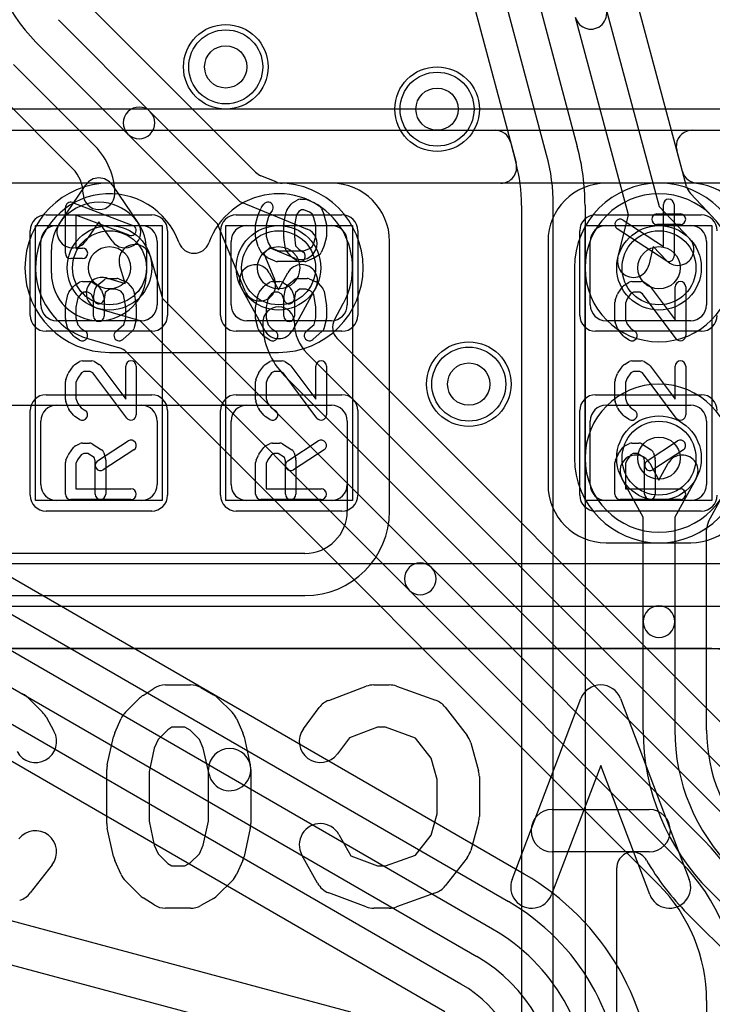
# Model space of a CAD drawing. Extents: x 0 to 20.5, y -6 to 27.
# Tile 12 of 14: x 14.7 to 18, y 17.3 to 21.9. Entities that reach past the tile are written whole.
import ezdxf

# ---------------------------------------------------------------- set-up
doc = ezdxf.new("R2010")
doc.units = 0
for name, color, linetype in [('Hole', 1, 'CONTINUOUS'), ('L1', 3, 'CONTINUOUS'), ('L2', 3, 'CONTINUOUS'), ('L3', 3, 'CONTINUOUS'), ('L4', 3, 'CONTINUOUS'), ('MetalMask-A', 176, 'CONTINUOUS'), ('PartsArea-A', 111, 'CONTINUOUS'), ('PartsArea-B', 111, 'CONTINUOUS'), ('PartsSilk-A', 221, 'CONTINUOUS'), ('PartsSilk-B', 221, 'CONTINUOUS'), ('Resist-A', 2, 'CONTINUOUS'), ('Resist-B', 2, 'CONTINUOUS'), ('Silk-A', 140, 'CONTINUOUS'), ('Silk-B', 140, 'CONTINUOUS')]:
    doc.layers.add(name, color=color, linetype=linetype)

msp = doc.modelspace()

# ---------------------------------------------------------------- linework, layer by layer
at = {"layer": 'Hole'}
for centre in [(15.7, 21.7), (16.7, 21.5), (15.15, 20.75), (15.95, 20.75), (17.75, 20.75), (16.85, 20.2), (17.75, 19.85)]:
    msp.add_circle(centre, 0.1, dxfattribs=at)
at = {"layer": 'L1'}
for p, q in [((15.84158, 21.20168), (15.01416, 22.0291)), ((14.90806, 21.923), (15.34305, 21.48801)), ((15.23699, 21.38195), (14.802, 21.81694)), ((14.69593, 21.71087), (15.08181, 21.32497)), ((14.97575, 21.2189), (14.58986, 21.6048)), ((15.34305, 21.48801), (15.7674, 21.06366)), ((15.66134, 20.9576), (15.23699, 21.38195)), ((15.93846, 21.15565), (15.86613, 21.18533)), ((14.91439, 20.96178), (15.03813, 21.14239)), ((15.16187, 21.14239), (15.28561, 20.96178)), ((16.2, 21.15004), (15.96692, 21.15004)), ((17.9, 21.15004), (17.5, 21.15004)), ((15.7674, 21.06366), (16.08542, 20.93315)), ((14.9, 20.95), (15.3, 20.95)), ((15.1, 20.9673), (15.03813, 20.877)), ((15.16187, 20.877), (15.1, 20.9673)), ((15.79185, 20.63958), (15.66134, 20.9576)), ((15.8, 20.95), (16.2, 20.95)), ((17.5, 20.95), (17.9, 20.95)), ((14.825, 20.575), (14.825, 20.875)), ((15.375, 20.875), (15.375, 20.575)), ((15.725, 20.575), (15.725, 20.875)), ((16.275, 20.875), (16.275, 20.575)), ((16.47504, 19.6), (16.47504, 20.875)), ((17.22496, 20.875), (17.22496, 19.725)), ((17.425, 20.575), (17.425, 20.875)), ((17.975, 20.875), (17.975, 20.575)), ((14.875, 20.725), (14.875, 20.83461)), ((15.325, 20.83461), (15.325, 20.725)), ((15.90743, 20.84407), (15.88093, 20.81757)), ((15.88093, 20.81757), (15.93061, 20.69652)), ((16.02848, 20.79439), (15.90743, 20.84407)), ((15.3, 20.5), (14.9, 20.5)), ((16.2, 20.5), (15.8, 20.5)), ((17.9, 20.5), (17.5, 20.5)), ((12.075, 20.1), (16.20003, 20.1)), ((14.9, 20.1), (15.3, 20.1)), ((15.8, 20.1), (16.2, 20.1)), ((17.5, 20.1), (17.9, 20.1)), ((14.825, 19.725), (14.825, 20.025)), ((15.375, 20.025), (15.375, 19.725)), ((15.725, 19.725), (15.725, 20.025)), ((16.275, 20.02503), (16.275, 19.6)), ((16.275, 20.025), (16.275, 19.725)), ((17.425, 19.725), (17.425, 20.025)), ((17.975, 20.025), (17.975, 19.725)), ((15.3, 19.65), (14.9, 19.65)), ((16.2, 19.65), (15.8, 19.65)), ((17.9, 19.65), (17.5, 19.65)), ((17.5, 19.44996), (17.9, 19.44996)), ((16.075, 19.4), (10.825, 19.4)), ((10.825, 19.19996), (16.075, 19.19996)), ((18, 18.95004), (5.97497, 18.95004))]:
    msp.add_line(p, q, dxfattribs=at)
for centre in [(15.7, 21.7), (16.7, 21.5), (15.15, 20.75), (15.95, 20.75), (17.75, 20.75), (16.85, 20.2), (17.75, 19.85)]:
    msp.add_circle(centre, 0.2, dxfattribs=at)
for centre, radius, start, end in [((15.35, 22.36495), 0.775, 180, -134.99948), ((15.29002, 21.43498), 0.075, 45, -135), ((15.29002, 21.43498), 0.075, -135, 45), ((14.85685, 21.1), 0.31815, 0, 45.00127), ((14.85685, 21.1), 0.16815, 0, 45), ((15.89459, 21.25469), 0.07497, -135, -112.30947), ((15.1, 21.1), 0.075, 34.41685, 145.58315), ((15.96692, 21.22501), 0.07497, -112.30947, -90), ((16.2, 20.875), 0.27504, 0, 90), ((17.5, 20.875), 0.27504, 90, 180), ((17.9, 20.875), 0.27504, 0, 90), ((15.1, 21.1), 0.075, 180, 0), ((15.1, 20.83461), 0.225, 0, 180), ((14.9, 20.875), 0.075, 90, 180), ((14.97626, 20.91939), 0.075, 145.58315, -34.41593), ((15.22374, 20.91939), 0.075, -145.58315, 34.41593), ((15.3, 20.875), 0.075, 0, 90), ((15.8, 20.875), 0.075, 90, 180), ((16.2, 20.875), 0.075, 0, 90), ((17.5, 20.875), 0.075, 90, 180), ((17.9, 20.875), 0.075, 0, 90), ((16.05695, 20.86377), 0.075, -112.31074, 67.68796), ((15.1, 20.725), 0.225, 180, 0), ((15.86123, 20.66805), 0.075, -157.68926, 22.31204), ((14.9, 20.575), 0.075, 180, -90), ((15.3, 20.575), 0.075, -90, 0), ((15.8, 20.575), 0.075, 180, -90), ((16.2, 20.575), 0.075, -90, 0), ((17.5, 20.575), 0.075, 180, -90), ((17.9, 20.575), 0.075, -90, 0), ((14.9, 20.025), 0.075, 90, 180), ((15.3, 20.025), 0.075, 0, 90), ((15.8, 20.025), 0.075, 90, 180), ((16.2, 20.025), 0.075, 0, 90), ((16.20003, 20.02503), 0.07497, 0, 90), ((17.5, 20.025), 0.075, 90, 180), ((17.9, 20.025), 0.075, 0, 90), ((14.9, 19.725), 0.075, 180, -90), ((15.3, 19.725), 0.075, -90, 0), ((15.8, 19.725), 0.075, 180, -90), ((16.2, 19.725), 0.075, -90, 0), ((17.5, 19.725), 0.27504, 180, -90), ((17.5, 19.725), 0.075, 180, -90), ((17.9, 19.725), 0.27504, -90, 0), ((17.9, 19.725), 0.075, -90, 0), ((16.075, 19.6), 0.40004, -90, 0), ((16.075, 19.6), 0.2, -90, 0), ((18, 18.75004), 0.2, 0, 90)]:
    msp.add_arc(centre, radius, start, end, dxfattribs=at)
at = {"layer": 'L2'}
for p, q in [((16.95507, 22.84731), (17.36336, 21.32355)), ((17.21847, 21.28473), (16.81018, 22.80849)), ((16.71891, 22.56939), (17.07354, 21.24589)), ((17.8609, 21.20561), (17.50586, 22.53063)), ((17.50001, 21.97274), (17.75018, 21.03911)), ((17.6053, 21.00028), (17.35513, 21.93392)), ((7.50004, 21.4), (16.9747, 21.4)), ((17.90655, 21.4), (19.325, 21.4)), ((17.04715, 21.34441), (17.07333, 21.24669)), ((17.88019, 21.13363), (17.83411, 21.30559)), ((17.00152, 21.15004), (7.50001, 21.15004)), ((15.95, 21.15004), (15.15, 21.15004)), ((19.32503, 21.15004), (17.93332, 21.15004)), ((18.00231, 20.99263), (17.89844, 21.10119)), ((17.09995, 21.04532), (17.09995, 15.74136)), ((17.24999, 15.74136), (17.24999, 21.04532)), ((17.39999, 21.04532), (17.39999, 15.74136)), ((17.55573, 20.7975), (17.6053, 21.00028)), ((17.75018, 21.03911), (17.8945, 20.88827)), ((17.72308, 20.85045), (17.70143, 20.76188)), ((17.78612, 20.78457), (17.72308, 20.85045)), ((15.15, 20.34996), (15.95, 20.34996)), ((17.70616, 19.82595), (17.75, 19.746)), ((17.75, 19.746), (17.79384, 19.82595)), ((17.675, 19.5708), (17.57464, 19.75383)), ((17.92536, 19.75383), (17.825, 19.5708)), ((17.98461, 19.54981), (18.05574, 19.67951)), ((17.675, 19.07711), (17.675, 19.5708)), ((17.825, 19.5708), (17.825, 19.07711)), ((17.97504, 18.56421), (17.97504, 19.51315)), ((17.675, 18.56421), (17.675, 19.07711)), ((17.825, 19.07711), (17.825, 18.56421)), ((17.55003, 15.74136), (17.55003, 17.91264)), ((18.22907, 17.56485), (17.98985, 17.80408)), ((17.88376, 17.69798), (18.12298, 17.45876))]:
    msp.add_line(p, q, dxfattribs=at)
for centre in [(15.7, 21.7), (16.7, 21.5), (17.75, 20.75), (16.85, 20.2), (17.75, 19.85)]:
    msp.add_circle(centre, 0.2, dxfattribs=at)
for centre, radius, start, end in [((17.42757, 21.95333), 0.075, -165.00018, 14.99993), ((16.9747, 21.32499), 0.07501, 15.00522, 90), ((17.90655, 21.325), 0.075, 108.43012, -165.00018), ((17.90655, 21.32503), 0.07497, 90, 108.43737), ((16.32499, 21.04532), 1.075, 0, 14.99998), ((16.32499, 21.04532), 0.925, 0, 15.00017), ((17.00152, 21.22501), 0.07497, -90, 14.87776), ((17.0011, 21.22648), 0.075, 14.99982, 15.63165), ((16.32499, 21.04531), 0.77496, 14.87565, 15.00047), ((16.32499, 21.04531), 0.77496, 0.00074, 15.00047), ((17.93332, 21.22501), 0.07497, -165.0036, -90), ((15.15, 20.75), 0.40004, 90, -90), ((15.95, 20.75), 0.40004, -90, 90), ((17.95261, 21.15302), 0.07497, -165.01099, -136.26463), ((17.84031, 20.83642), 0.075, -136.26415, 43.73629), ((17.62858, 20.77969), 0.075, 166.26208, -13.73632), ((17.6404, 19.78989), 0.075, 28.7385, -151.26276), ((17.8596, 19.78989), 0.075, -28.7385, 151.26276), ((18.05001, 19.51315), 0.07497, 150.72717, 180), ((17.75, 19.07711), 0.075, 0, 180), ((17.75, 19.07711), 0.075, 180, 0), ((18.75, 18.56421), 1.075, 180, -135.00075), ((18.75, 18.56421), 0.925, 180, -135.00044), ((18.75001, 18.56421), 0.77497, 180, -135.00052), ((17.62504, 17.91263), 0.07501, 56.30781, 165.96561), ((17.62506, 17.91266), 0.07497, 29.13626, 56.30781), ((17.625, 17.91264), 0.07497, 165.96561, 180), ((18.74999, 18.56422), 1.22504, -149.86284, -134.99967)]:
    msp.add_arc(centre, radius, start, end, dxfattribs=at)
at = {"layer": 'L3'}
for p, q in [((0.67497, 21.4), (19.32503, 21.4)), ((19.32503, 21.15004), (0.67497, 21.15004)), ((15.95, 21.15004), (15.15, 21.15004)), ((17.34996, 20.75), (17.34996, 19.85)), ((15.15, 20.34996), (15.95, 20.34996))]:
    msp.add_line(p, q, dxfattribs=at)
for centre in [(15.7, 21.7), (16.7, 21.5), (16.85, 20.2)]:
    msp.add_circle(centre, 0.2, dxfattribs=at)
for centre, start, end in [((15.15, 20.75), 90, -90), ((15.95, 20.75), -90, 90), ((17.75, 20.75), 0, 180), ((17.75, 19.85), 180, 0)]:
    msp.add_arc(centre, 0.40004, start, end, dxfattribs=at)
at = {"layer": 'L4'}
for p, q in [((15.22354, 20.67646), (15.198, 20.764)), ((15.342, 20.806), (15.40046, 20.6056)), ((15.90616, 20.72595), (15.95, 20.646)), ((15.95, 20.646), (15.99384, 20.72595)), ((15.136, 20.702), (15.22354, 20.67646)), ((15.88424, 20.45395), (15.77464, 20.65383)), ((16.12536, 20.65383), (16.01576, 20.45395)), ((15.40046, 20.6056), (16.6735, 19.33256)), ((16.21452, 20.50436), (16.25641, 20.58075)), ((15.2944, 20.49954), (15.094, 20.558)), ((16.56744, 19.2265), (15.2944, 20.49954)), ((15.05198, 20.41396), (15.19702, 20.37165)), ((18.27837, 18.36415), (16.22725, 20.41527)), ((15.22961, 20.35213), (17.74797, 17.83378)), ((16.08488, 20.34545), (18.17227, 18.25805)), ((18.06621, 18.15199), (15.97882, 20.23938)), ((17.11247, 17.88355), (14.07075, 19.63972)), ((13.99574, 19.50977), (17.0375, 17.75361)), ((16.9625, 17.6237), (13.92074, 19.37987)), ((16.6735, 19.33256), (17.96014, 18.04593)), ((13.84573, 19.24998), (16.8875, 17.4938)), ((17.85407, 17.93987), (16.56744, 19.2265)), ((16.8125, 17.3639), (13.77073, 19.12007)), ((13.69573, 18.99012), (16.7366, 17.23446)), ((16.29236, 17.2313), (13.42473, 17.99967)), ((13.37296, 17.80645), (16.24059, 17.03807)), ((17.97495, 17.2858), (17.97495, 14.60566))]:
    msp.add_line(p, q, dxfattribs=at)
for centre in [(15.7, 21.7), (16.7, 21.5), (15.15, 20.75), (15.95, 20.75), (17.75, 20.75), (16.85, 20.2), (17.75, 19.85)]:
    msp.add_circle(centre, 0.2, dxfattribs=at)
for centre, radius, start, end in [((15.15, 20.75), 0.35004, 19.76635, -106.26151), ((15.95001, 20.75002), 0.35005, -28.49864, 160.23728), ((17.75, 20.75), 0.35004, 90, -90), ((17.75, 20.75), 0.35004, -90, 90), ((15.27, 20.785), 0.075, 16.2602, -163.73698), ((15.55, 20.89374), 0.075, -160.2362, -19.7638), ((15.8404, 20.68989), 0.075, 28.7385, -151.26276), ((16.0596, 20.68989), 0.075, -28.7385, 151.26276), ((15.115, 20.63), 0.075, 73.7398, -106.26302), ((16.32269, 20.54565), 0.075, 151.10419, 152.09558), ((16.0596, 20.68989), 0.22504, -28.67995, -28.39284), ((16.32355, 20.54722), 0.075, 151.50417, 151.61025), ((15.95, 20.49001), 0.075, 0, 180), ((16.22944, 20.49001), 0.35444, 180, -134.99886), ((16.22944, 20.49001), 0.20444, 180, -135), ((16.28028, 20.4683), 0.075, 151.2615, -135), ((15.95, 20.49001), 0.075, -151.2615, -28.7385), ((15.17602, 20.29965), 0.075, 45.0054, 73.7398), ((15.17658, 20.2991), 0.075, 45, 45.60502), ((17.75, 19.85), 0.35004, 90, -90), ((17.75, 19.85), 0.35004, -90, 90), ((16.62047, 19.27953), 0.075, 45, -135), ((16.62047, 19.27953), 0.075, -135, 45), ((17.19999, 17.2858), 1.075, 0, 44.99925), ((17.19999, 17.2858), 0.925, 0, 44.99956), ((16.5, 16.82261), 1.22504, 0.0014, 60.00259), ((17.19998, 17.2858), 0.77497, 0, 44.99948), ((16.5, 16.82263), 1.075, 0.00053, 60.00013), ((16.5, 16.82263), 0.925, 0.00062, 59.99989), ((16.5, 16.82263), 0.775, 0, 60.00001), ((16.5, 16.82263), 0.625, 0, 60.00019)]:
    msp.add_arc(centre, radius, start, end, dxfattribs=at)
at = {"layer": 'MetalMask-A'}
for p, q in [((14.9, 20.95), (15.3, 20.95)), ((15.8, 20.95), (16.2, 20.95)), ((17.5, 20.95), (17.9, 20.95)), ((14.825, 20.575), (14.825, 20.875)), ((15.375, 20.875), (15.375, 20.575)), ((15.725, 20.575), (15.725, 20.875)), ((16.275, 20.875), (16.275, 20.575)), ((17.425, 20.575), (17.425, 20.875)), ((17.975, 20.875), (17.975, 20.575)), ((15.3, 20.5), (14.9, 20.5)), ((16.2, 20.5), (15.8, 20.5)), ((17.9, 20.5), (17.5, 20.5)), ((14.9, 20.1), (15.3, 20.1)), ((15.8, 20.1), (16.2, 20.1)), ((17.5, 20.1), (17.9, 20.1)), ((14.825, 19.725), (14.825, 20.025)), ((15.375, 20.025), (15.375, 19.725)), ((15.725, 19.725), (15.725, 20.025)), ((16.275, 20.025), (16.275, 19.725)), ((17.425, 19.725), (17.425, 20.025)), ((17.975, 20.025), (17.975, 19.725)), ((15.3, 19.65), (14.9, 19.65)), ((16.2, 19.65), (15.8, 19.65)), ((17.9, 19.65), (17.5, 19.65))]:
    msp.add_line(p, q, dxfattribs=at)
for centre, start, end in [((14.9, 20.875), 90, 180), ((15.3, 20.875), 0, 90), ((15.8, 20.875), 90, 180), ((16.2, 20.875), 0, 90), ((17.5, 20.875), 90, 180), ((17.9, 20.875), 0, 90), ((14.9, 20.575), 180, -90), ((15.3, 20.575), -90, 0), ((15.8, 20.575), 180, -90), ((16.2, 20.575), -90, 0), ((17.5, 20.575), 180, -90), ((17.9, 20.575), -90, 0), ((14.9, 20.025), 90, 180), ((15.3, 20.025), 0, 90), ((15.8, 20.025), 90, 180), ((16.2, 20.025), 0, 90), ((17.5, 20.025), 90, 180), ((17.9, 20.025), 0, 90), ((14.9, 19.725), 180, -90), ((15.3, 19.725), -90, 0), ((15.8, 19.725), 180, -90), ((16.2, 19.725), -90, 0), ((17.5, 19.725), 180, -90), ((17.9, 19.725), -90, 0)]:
    msp.add_arc(centre, 0.075, start, end, dxfattribs=at)
at = {"layer": 'PartsArea-A'}
for p, q in [((20, 21.5), (0, 21.5)), ((14.8, 19.65), (14.8, 20.95)), ((14.8, 20.95), (15.4, 20.95)), ((15.4, 20.95), (15.4, 19.65)), ((15.7, 19.65), (15.7, 20.95)), ((15.7, 20.95), (16.3, 20.95)), ((16.3, 20.95), (16.3, 19.65)), ((17.4, 19.65), (17.4, 20.95)), ((17.4, 20.95), (18, 20.95)), ((18, 20.95), (18, 19.65)), ((15.4, 19.65), (14.8, 19.65)), ((16.3, 19.65), (15.7, 19.65)), ((18, 19.65), (17.4, 19.65)), ((1.25, 18.95), (18.75, 18.95))]:
    msp.add_line(p, q, dxfattribs=at)
at = {"layer": 'PartsArea-B'}
msp.add_line((20, 21.5), (0, 21.5), dxfattribs=at)
at = {"layer": 'PartsSilk-A'}
for p, q in [((14.97526, 21.05863), (15.26044, 20.95029)), ((15.86908, 21.03699), (15.88019, 21.05088)), ((15.99073, 21.02514), (16.00925, 21.05014)), ((16.0161, 21.05646), (16.03832, 21.07034)), ((16.05156, 21.07414), (16.07378, 21.07414)), ((16.08339, 21.07222), (16.11673, 21.05834)), ((16.12037, 21.05646), (16.14259, 21.04257)), ((17.77101, 20.85089), (17.77101, 21.04914)), ((17.82101, 21.04914), (17.82101, 20.8047)), ((14.94138, 20.81859), (14.94138, 21.03526)), ((15.24268, 20.90355), (14.99138, 20.99902)), ((14.99138, 20.99902), (14.99138, 20.84359)), ((15.84234, 20.96157), (15.85345, 21.00046)), ((15.85428, 21.00287), (15.86539, 21.03065)), ((15.91044, 21.00865), (15.90118, 20.98549)), ((15.91923, 21.01964), (15.91044, 21.00865)), ((15.9752, 20.9596), (15.98631, 21.01516)), ((16.03424, 20.99987), (16.02471, 20.95222)), ((16.04661, 21.01657), (16.03424, 20.99987)), ((16.05873, 21.02414), (16.04661, 21.01657)), ((16.06878, 21.02414), (16.05873, 21.02414)), ((16.09561, 21.01297), (16.06878, 21.02414)), ((16.10916, 21.0045), (16.09561, 21.01297)), ((16.11676, 20.98549), (16.10916, 21.0045)), ((16.15255, 21.03065), (16.16366, 21.00287)), ((16.16449, 21.00046), (16.1756, 20.96157)), ((17.74045, 21.0047), (17.85156, 21.0047)), ((15.84138, 20.89637), (15.84138, 20.9547)), ((15.90118, 20.98549), (15.89138, 20.9512)), ((15.89138, 20.9512), (15.89138, 20.89987)), ((15.97471, 20.89637), (15.97471, 20.9547)), ((16.02471, 20.95222), (16.02471, 20.89812)), ((16.12656, 20.9512), (16.11676, 20.98549)), ((16.12656, 20.89987), (16.12656, 20.9512)), ((16.17656, 20.9547), (16.17656, 20.89637)), ((17.58005, 20.97563), (17.77101, 20.85089)), ((17.85156, 20.9547), (17.74045, 20.9547)), ((17.78234, 20.78377), (17.55271, 20.93377)), ((15.85345, 20.85061), (15.84234, 20.8895)), ((15.89138, 20.89987), (15.90064, 20.86745)), ((15.90064, 20.86745), (15.91128, 20.8495)), ((15.98236, 20.84011), (15.97495, 20.89289)), ((16.02471, 20.89812), (16.03083, 20.85455)), ((16.1096, 20.84962), (16.11689, 20.86603)), ((16.11689, 20.86603), (16.12656, 20.89987)), ((16.1756, 20.8895), (16.16449, 20.85061)), ((14.99138, 20.84359), (15.02193, 20.84359)), ((15.87079, 20.81974), (15.85598, 20.84474)), ((15.89582, 20.79859), (15.8773, 20.81248)), ((15.91128, 20.8495), (15.92332, 20.84047)), ((15.92332, 20.84047), (15.94916, 20.8297)), ((15.94916, 20.8297), (16.06878, 20.8297)), ((16.01065, 20.80198), (15.98843, 20.82698)), ((16.03083, 20.85455), (16.04564, 20.83788)), ((16.04564, 20.83788), (16.06481, 20.8259)), ((16.06878, 20.8297), (16.09561, 20.84088)), ((16.09561, 20.84088), (16.1096, 20.84962)), ((16.14259, 20.81128), (16.12037, 20.79739)), ((16.1633, 20.84733), (16.15219, 20.82233)), ((15.02193, 20.79359), (14.96638, 20.79359)), ((15.93455, 20.78162), (15.90121, 20.79551)), ((16.07378, 20.7797), (15.94416, 20.7797)), ((16.03831, 20.7835), (16.01609, 20.79739)), ((16.11673, 20.79551), (16.08339, 20.78162)), ((14.98646, 20.66757), (15.00868, 20.68146)), ((15.02193, 20.68526), (15.05527, 20.68526)), ((15.06852, 20.68146), (15.09074, 20.66757)), ((15.09112, 20.66558), (15.12445, 20.69335)), ((15.14045, 20.69914), (15.1849, 20.69914)), ((15.19451, 20.69722), (15.22784, 20.68334)), ((15.23692, 20.67687), (15.25914, 20.65187)), ((15.88646, 20.66757), (15.90868, 20.68146)), ((15.92193, 20.68526), (15.95527, 20.68526)), ((15.96852, 20.68146), (15.99074, 20.66757)), ((15.99112, 20.66558), (16.02445, 20.69335)), ((16.04045, 20.69914), (16.0849, 20.69914)), ((16.09451, 20.69722), (16.12784, 20.68334)), ((16.13692, 20.67687), (16.15914, 20.65187)), ((17.58646, 20.66757), (17.60868, 20.68146)), ((17.62193, 20.68526), (17.66638, 20.68526)), ((17.67963, 20.68146), (17.70185, 20.66757)), ((14.94192, 20.57096), (14.95303, 20.62374)), ((14.95797, 20.63421), (14.98019, 20.66199)), ((15.01657, 20.62743), (15.00073, 20.60762)), ((15.0291, 20.63526), (15.01657, 20.62743)), ((15.0481, 20.63526), (15.0291, 20.63526)), ((15.06182, 20.62668), (15.0481, 20.63526)), ((15.067, 20.6215), (15.06182, 20.62668)), ((15.0751, 20.60908), (15.08251, 20.65075)), ((15.09517, 20.66405), (15.10628, 20.65294)), ((15.1121, 20.6438), (15.12321, 20.61324)), ((15.13014, 20.63301), (15.12432, 20.60032)), ((15.1495, 20.64914), (15.13014, 20.63301)), ((15.1799, 20.64914), (15.1495, 20.64914)), ((15.20334, 20.63938), (15.1799, 20.64914)), ((15.21692, 20.62411), (15.20334, 20.63938)), ((15.22656, 20.56382), (15.21692, 20.62411)), ((15.26514, 20.63921), (15.27625, 20.56976)), ((15.84192, 20.57096), (15.85303, 20.62374)), ((15.85797, 20.63421), (15.88019, 20.66199)), ((15.91657, 20.62743), (15.90073, 20.60762)), ((15.9291, 20.63526), (15.91657, 20.62743)), ((15.9481, 20.63526), (15.9291, 20.63526)), ((15.96182, 20.62668), (15.9481, 20.63526)), ((15.967, 20.6215), (15.96182, 20.62668)), ((15.9751, 20.60908), (15.98251, 20.65075)), ((15.99517, 20.66405), (16.00628, 20.65294)), ((16.0121, 20.6438), (16.02321, 20.61324)), ((16.03014, 20.63301), (16.02432, 20.60032)), ((16.0495, 20.64914), (16.03014, 20.63301)), ((16.0799, 20.64914), (16.0495, 20.64914)), ((16.10334, 20.63938), (16.0799, 20.64914)), ((16.11692, 20.62411), (16.10334, 20.63938)), ((16.12656, 20.56382), (16.11692, 20.62411)), ((16.16514, 20.63921), (16.17625, 20.56976)), ((17.54317, 20.59731), (17.55428, 20.62509)), ((17.55727, 20.63051), (17.57949, 20.66107)), ((17.61708, 20.62774), (17.59954, 20.60363)), ((17.6291, 20.63526), (17.61708, 20.62774)), ((17.65921, 20.63526), (17.6291, 20.63526)), ((17.67141, 20.62763), (17.65921, 20.63526)), ((17.83158, 20.41467), (17.67141, 20.62763)), ((17.70858, 20.6614), (17.82656, 20.50453)), ((17.82656, 20.50453), (17.82656, 20.66026)), ((17.87656, 20.66026), (17.87656, 20.4297)), ((15.00073, 20.60762), (14.99138, 20.56321)), ((15.07471, 20.6003), (15.067, 20.6215)), ((15.07471, 20.52137), (15.07471, 20.6003)), ((15.12471, 20.6047), (15.12471, 20.52137)), ((15.90073, 20.60762), (15.89138, 20.56321)), ((15.97471, 20.6003), (15.967, 20.6215)), ((15.97471, 20.52137), (15.97471, 20.6003)), ((16.02471, 20.6047), (16.02471, 20.52137)), ((17.54138, 20.50192), (17.54138, 20.58803)), ((17.59954, 20.60363), (17.59138, 20.58322)), ((17.59138, 20.58322), (17.59138, 20.50632)), ((14.94138, 20.51026), (14.94138, 20.56581)), ((14.99138, 20.56321), (14.99138, 20.51354)), ((15.22656, 20.51354), (15.22656, 20.56382)), ((15.27656, 20.56581), (15.27656, 20.51026)), ((15.84138, 20.51026), (15.84138, 20.56581)), ((15.89138, 20.56321), (15.89138, 20.51354)), ((16.12656, 20.51354), (16.12656, 20.56382)), ((16.17656, 20.56581), (16.17656, 20.51026)), ((14.95333, 20.46215), (14.94222, 20.50382)), ((14.99138, 20.51354), (15.00012, 20.48076)), ((15.21826, 20.48239), (15.22656, 20.51354)), ((15.27572, 20.50382), (15.26461, 20.46215)), ((15.85333, 20.46215), (15.84222, 20.50382)), ((15.89138, 20.51354), (15.90012, 20.48076)), ((16.11826, 20.48239), (16.12656, 20.51354)), ((16.17572, 20.50382), (16.16461, 20.46215)), ((17.554, 20.46283), (17.54289, 20.49338)), ((17.59138, 20.50632), (17.59958, 20.48378)), ((17.59958, 20.48378), (17.61657, 20.46253)), ((14.98102, 20.42698), (14.9588, 20.45198)), ((15.00012, 20.48076), (15.01601, 20.46288)), ((15.01601, 20.46288), (15.03518, 20.4509)), ((15.17955, 20.44851), (15.21826, 20.48239)), ((15.25691, 20.44978), (15.21247, 20.41089)), ((15.88102, 20.42698), (15.8588, 20.45198)), ((15.90012, 20.48076), (15.91601, 20.46288)), ((15.91601, 20.46288), (15.93518, 20.4509)), ((16.07955, 20.44851), (16.11826, 20.48239)), ((16.15691, 20.44978), (16.11247, 20.41089)), ((17.58019, 20.42797), (17.55797, 20.45575)), ((17.61657, 20.46253), (17.63518, 20.4509)), ((15.00868, 20.4085), (14.98646, 20.42239)), ((15.90868, 20.4085), (15.88646, 20.42239)), ((17.60868, 20.4085), (17.58646, 20.42239)), ((14.98646, 20.29257), (15.00868, 20.30646)), ((15.02193, 20.31026), (15.06638, 20.31026)), ((15.07963, 20.30646), (15.10185, 20.29257)), ((15.88646, 20.29257), (15.90868, 20.30646)), ((15.92193, 20.31026), (15.96638, 20.31026)), ((15.97963, 20.30646), (16.00185, 20.29257)), ((17.58646, 20.29257), (17.60868, 20.30646)), ((17.62193, 20.31026), (17.66638, 20.31026)), ((17.67963, 20.30646), (17.70185, 20.29257)), ((14.94317, 20.22231), (14.95428, 20.25009)), ((14.95727, 20.25551), (14.97949, 20.28607)), ((15.01708, 20.25274), (14.99954, 20.22863)), ((15.0291, 20.26026), (15.01708, 20.25274)), ((15.05921, 20.26026), (15.0291, 20.26026)), ((15.07141, 20.25263), (15.05921, 20.26026)), ((15.23158, 20.03967), (15.07141, 20.25263)), ((15.10858, 20.2864), (15.22656, 20.12953)), ((15.22656, 20.12953), (15.22656, 20.28526)), ((15.27656, 20.28526), (15.27656, 20.0547)), ((15.84317, 20.22231), (15.85428, 20.25009)), ((15.85727, 20.25551), (15.87949, 20.28607)), ((15.91708, 20.25274), (15.89954, 20.22863)), ((15.9291, 20.26026), (15.91708, 20.25274)), ((15.95921, 20.26026), (15.9291, 20.26026)), ((15.97141, 20.25263), (15.95921, 20.26026)), ((16.13158, 20.03967), (15.97141, 20.25263)), ((16.00858, 20.2864), (16.12656, 20.12953)), ((16.12656, 20.12953), (16.12656, 20.28526)), ((16.17656, 20.28526), (16.17656, 20.0547)), ((17.54317, 20.22231), (17.55428, 20.25009)), ((17.55727, 20.25551), (17.57949, 20.28607)), ((17.61708, 20.25274), (17.59954, 20.22863)), ((17.6291, 20.26026), (17.61708, 20.25274)), ((17.65921, 20.26026), (17.6291, 20.26026)), ((17.67141, 20.25263), (17.65921, 20.26026)), ((17.83158, 20.03967), (17.67141, 20.25263)), ((17.70858, 20.2864), (17.82656, 20.12953)), ((17.82656, 20.12953), (17.82656, 20.28526)), ((17.87656, 20.28526), (17.87656, 20.0547)), ((14.94138, 20.12692), (14.94138, 20.21303)), ((14.99954, 20.22863), (14.99138, 20.20822)), ((14.99138, 20.20822), (14.99138, 20.13132)), ((15.84138, 20.12692), (15.84138, 20.21303)), ((15.89954, 20.22863), (15.89138, 20.20822)), ((15.89138, 20.20822), (15.89138, 20.13132)), ((17.54138, 20.12692), (17.54138, 20.21303)), ((17.59954, 20.22863), (17.59138, 20.20822)), ((17.59138, 20.20822), (17.59138, 20.13132)), ((14.954, 20.08783), (14.94289, 20.11838)), ((14.99138, 20.13132), (14.99958, 20.10878)), ((15.854, 20.08783), (15.84289, 20.11838)), ((15.89138, 20.13132), (15.89958, 20.10878)), ((17.554, 20.08783), (17.54289, 20.11838)), ((17.59138, 20.13132), (17.59958, 20.10878)), ((14.98019, 20.05297), (14.95797, 20.08075)), ((14.99958, 20.10878), (15.01657, 20.08753)), ((15.01657, 20.08753), (15.03518, 20.0759)), ((15.88019, 20.05297), (15.85797, 20.08075)), ((15.89958, 20.10878), (15.91657, 20.08753)), ((15.91657, 20.08753), (15.93518, 20.0759)), ((17.58019, 20.05297), (17.55797, 20.08075)), ((17.59958, 20.10878), (17.61657, 20.08753)), ((17.61657, 20.08753), (17.63518, 20.0759)), ((15.00868, 20.0335), (14.98646, 20.04739)), ((15.90868, 20.0335), (15.88646, 20.04739)), ((17.60868, 20.0335), (17.58646, 20.04739)), ((15.09344, 19.83673), (15.23788, 19.93118)), ((15.99344, 19.83673), (16.13788, 19.93118)), ((17.69344, 19.83673), (17.83788, 19.93118)), ((14.95727, 19.8694), (14.97949, 19.89996)), ((14.98853, 19.90762), (15.01075, 19.91873)), ((15.02193, 19.92137), (15.05527, 19.92137)), ((15.06852, 19.91757), (15.11296, 19.88979)), ((15.26524, 19.88934), (15.1208, 19.79489)), ((15.85727, 19.8694), (15.87949, 19.89996)), ((15.88853, 19.90762), (15.91075, 19.91873)), ((15.92193, 19.92137), (15.95527, 19.92137)), ((15.96852, 19.91757), (16.01296, 19.88979)), ((16.16524, 19.88934), (16.0208, 19.79489)), ((17.55727, 19.8694), (17.57949, 19.89996)), ((17.58853, 19.90762), (17.61075, 19.91873)), ((17.62193, 19.92137), (17.65527, 19.92137)), ((17.66852, 19.91757), (17.71296, 19.88979)), ((17.86524, 19.88934), (17.7208, 19.79489)), ((14.94353, 19.83985), (14.95464, 19.86485)), ((14.99926, 19.84213), (14.99138, 19.8244)), ((15.01634, 19.86563), (14.99926, 19.84213)), ((15.02783, 19.87137), (15.01634, 19.86563)), ((15.0481, 19.87137), (15.02783, 19.87137)), ((15.0781, 19.85262), (15.0481, 19.87137)), ((15.08212, 19.83753), (15.0781, 19.85262)), ((15.08212, 19.6797), (15.08212, 19.83753)), ((15.12387, 19.87503), (15.13128, 19.84725)), ((15.13212, 19.84081), (15.13212, 19.6797)), ((15.84353, 19.83985), (15.85464, 19.86485)), ((15.89926, 19.84213), (15.89138, 19.8244)), ((15.91634, 19.86563), (15.89926, 19.84213)), ((15.92783, 19.87137), (15.91634, 19.86563)), ((15.9481, 19.87137), (15.92783, 19.87137)), ((15.9781, 19.85262), (15.9481, 19.87137)), ((15.98212, 19.83753), (15.9781, 19.85262)), ((15.98212, 19.6797), (15.98212, 19.83753)), ((16.02387, 19.87503), (16.03128, 19.84725)), ((16.03212, 19.84081), (16.03212, 19.6797)), ((17.54353, 19.83985), (17.55464, 19.86485)), ((17.59926, 19.84213), (17.59138, 19.8244)), ((17.61634, 19.86563), (17.59926, 19.84213)), ((17.62783, 19.87137), (17.61634, 19.86563)), ((17.6481, 19.87137), (17.62783, 19.87137)), ((17.6781, 19.85262), (17.6481, 19.87137)), ((17.68212, 19.83753), (17.6781, 19.85262)), ((17.68212, 19.6797), (17.68212, 19.83753)), ((17.72387, 19.87503), (17.73128, 19.84725)), ((17.73212, 19.84081), (17.73212, 19.6797)), ((14.94138, 19.6797), (14.94138, 19.8297)), ((14.99138, 19.8244), (14.99138, 19.7047)), ((15.84138, 19.6797), (15.84138, 19.8297)), ((15.89138, 19.8244), (15.89138, 19.7047)), ((17.54138, 19.6797), (17.54138, 19.8297)), ((17.59138, 19.8244), (17.59138, 19.7047)), ((14.99138, 19.7047), (15.25156, 19.7047)), ((15.89138, 19.7047), (16.15156, 19.7047)), ((17.59138, 19.7047), (17.85156, 19.7047)), ((15.25156, 19.6547), (14.96638, 19.6547)), ((16.15156, 19.6547), (15.86638, 19.6547)), ((17.85156, 19.6547), (17.56638, 19.6547)), ((0.95, 19.3516), (19.05, 19.3516)), ((18.9484, 19.1484), (1.0516, 19.1484))]:
    msp.add_line(p, q, dxfattribs=at)
for centre, start, end in [((14.96638, 21.03526), 69.19449, 180), ((15.89971, 21.03526), -38.66697, 141.34522), ((16.02934, 21.03526), 121.98594, 143.47387), ((16.05156, 21.04914), 90, 121.98594), ((16.07378, 21.04914), 67.39424, 90), ((16.10712, 21.03526), 57.99462, 67.39424), ((16.12934, 21.02137), 21.7929, 57.99462), ((17.79601, 21.04914), 0, 180), ((15.87749, 20.99359), 158.2071, 164.05146), ((15.8886, 21.02137), 141.33303, 158.2071), ((16.01082, 21.01026), 143.47387, 168.69456), ((16.14045, 20.99359), 15.94854, 21.7929), ((17.74045, 20.9797), 90, -90), ((17.85156, 20.9797), -90, 90), ((15.25156, 20.92692), -110.80551, 69.19819), ((15.86638, 20.9547), 164.05146, 180), ((15.99971, 20.9547), 168.69456, 180), ((16.15156, 20.9547), 0, 15.94854), ((17.56638, 20.9547), 56.85026, -123.15356), ((15.86638, 20.89637), 180, -164.05146), ((15.99971, 20.89637), 180, -171.99953), ((16.15156, 20.89637), -15.94854, 0), ((14.96638, 20.81859), 180, -90), ((15.02193, 20.81859), -90, 90), ((15.87749, 20.85748), -164.05146, -149.36248), ((15.8923, 20.83248), -149.36248, -126.8699), ((16.00712, 20.84359), -171.99953, -138.37217), ((16.05156, 20.8047), -122.00538, 57.98998), ((16.12934, 20.83248), -57.99462, -23.95086), ((16.14045, 20.85748), -23.95086, -15.94854), ((15.91082, 20.81859), -126.8699, -112.60576), ((15.94416, 20.8047), -112.60576, -90), ((16.02934, 20.81859), -138.37217, -122.00538), ((16.07378, 20.8047), -90, -67.39424), ((16.10712, 20.81859), -67.39424, -57.99462), ((17.79601, 20.8047), -123.14974, 0), ((15.02193, 20.66026), 90, 122.01002), ((15.05527, 20.66026), 57.99462, 90), ((15.14045, 20.67414), 90, 129.8005), ((15.1849, 20.67414), 67.39424, 90), ((15.21823, 20.66026), 41.62783, 67.39112), ((15.92193, 20.66026), 90, 122.01002), ((15.95527, 20.66026), 57.99462, 90), ((16.04045, 20.67414), 90, 129.8005), ((16.0849, 20.67414), 67.39424, 90), ((16.11823, 20.66026), 41.62783, 67.39112), ((17.62193, 20.66026), 90, 122.01002), ((17.66638, 20.66026), 57.99462, 90), ((17.85156, 20.66026), 0, 180), ((14.97749, 20.61859), 141.33303, 168.11298), ((14.99971, 20.64637), 122.00538, 141.34522), ((15.10712, 20.64637), 129.7909, 169.91674), ((15.07749, 20.64637), 45, 57.98998), ((15.0886, 20.63526), 19.97136, 45), ((15.24045, 20.63526), 9.08937, 41.63069), ((15.87749, 20.61859), 141.33303, 168.11298), ((15.89971, 20.64637), 122.00538, 141.34522), ((16.00712, 20.64637), 129.7909, 169.91674), ((15.97749, 20.64637), 45, 57.98998), ((15.9886, 20.63526), 19.97136, 45), ((16.14045, 20.63526), 9.08937, 41.63069), ((17.57749, 20.61581), 143.98274, 158.20215), ((17.59971, 20.64637), 122.00538, 143.97932), ((17.6886, 20.64637), 36.9524, 57.98998), ((15.09971, 20.6047), 169.90837, -10.08326), ((15.09971, 20.6047), 0, 19.97859), ((15.99971, 20.6047), 169.90837, -10.08326), ((15.99971, 20.6047), 0, 19.97859), ((17.56638, 20.58803), 158.2071, 180), ((14.96638, 20.56581), 168.11016, 180), ((15.25156, 20.56581), 0, 9.08867), ((15.86638, 20.56581), 168.11016, 180), ((16.15156, 20.56581), 0, 9.08867), ((14.96638, 20.51026), 180, -165.07115), ((15.09971, 20.52137), 180, 0), ((15.25156, 20.51026), -14.92551, 0), ((15.86638, 20.51026), 180, -165.07115), ((15.99971, 20.52137), 180, 0), ((16.15156, 20.51026), -14.92551, 0), ((17.56638, 20.50192), 180, -160.01539), ((14.97749, 20.46859), -165.07449, -138.36931), ((15.02193, 20.4297), -122.00538, 57.98998), ((15.19601, 20.4297), 131.18808, -48.81042), ((15.24045, 20.46859), -48.81192, -14.92885), ((15.87749, 20.46859), -165.07449, -138.36931), ((15.92193, 20.4297), -122.00538, 57.98998), ((16.09601, 20.4297), 131.18808, -48.81042), ((16.14045, 20.46859), -48.81192, -14.92885), ((17.57749, 20.47137), -160.02081, -141.34522), ((17.62193, 20.4297), -122.00538, 57.98998), ((14.99971, 20.44359), -138.37217, -122.01002), ((15.89971, 20.44359), -138.37217, -122.01002), ((17.59971, 20.44359), -141.33303, -122.01002), ((17.85156, 20.4297), -143.0476, 0), ((15.02193, 20.28526), 90, 122.01002), ((15.06638, 20.28526), 57.99462, 90), ((15.25156, 20.28526), 0, 180), ((15.92193, 20.28526), 90, 122.01002), ((15.96638, 20.28526), 57.99462, 90), ((16.15156, 20.28526), 0, 180), ((17.62193, 20.28526), 90, 122.01002), ((17.66638, 20.28526), 57.99462, 90), ((17.85156, 20.28526), 0, 180), ((14.97749, 20.24081), 143.98274, 158.20215), ((14.99971, 20.27137), 122.00538, 143.97932), ((15.0886, 20.27137), 36.9524, 57.98998), ((15.87749, 20.24081), 143.98274, 158.20215), ((15.89971, 20.27137), 122.00538, 143.97932), ((15.9886, 20.27137), 36.9524, 57.98998), ((17.57749, 20.24081), 143.98274, 158.20215), ((17.59971, 20.27137), 122.00538, 143.97932), ((17.6886, 20.27137), 36.9524, 57.98998), ((14.96638, 20.21303), 158.2071, 180), ((15.86638, 20.21303), 158.2071, 180), ((17.56638, 20.21303), 158.2071, 180), ((14.96638, 20.12692), 180, -160.01539), ((15.86638, 20.12692), 180, -160.01539), ((17.56638, 20.12692), 180, -160.01539), ((14.97749, 20.09637), -160.02081, -141.34522), ((15.02193, 20.0547), -122.00538, 57.98998), ((15.87749, 20.09637), -160.02081, -141.34522), ((15.92193, 20.0547), -122.00538, 57.98998), ((17.57749, 20.09637), -160.02081, -141.34522), ((17.62193, 20.0547), -122.00538, 57.98998), ((14.99971, 20.06859), -141.33303, -122.01002), ((15.25156, 20.0547), -143.0476, 0), ((15.89971, 20.06859), -141.33303, -122.01002), ((16.15156, 20.0547), -143.0476, 0), ((17.59971, 20.06859), -141.33303, -122.01002), ((17.85156, 20.0547), -143.0476, 0), ((15.25156, 19.91026), -56.81854, 123.18086), ((16.15156, 19.91026), -56.81854, 123.18086), ((17.85156, 19.91026), -56.81854, 123.18086), ((14.99971, 19.88526), 116.56505, 143.97932), ((15.02193, 19.89637), 90, 116.56505), ((15.05527, 19.89637), 57.99462, 90), ((15.09971, 19.86859), 14.92551, 57.98998), ((15.89971, 19.88526), 116.56505, 143.97932), ((15.92193, 19.89637), 90, 116.56505), ((15.95527, 19.89637), 57.99462, 90), ((15.99971, 19.86859), 14.92551, 57.98998), ((17.59971, 19.88526), 116.56505, 143.97932), ((17.62193, 19.89637), 90, 116.56505), ((17.65527, 19.89637), 57.99462, 90), ((17.69971, 19.86859), 14.92551, 57.98998), ((14.96638, 19.8297), 156.04915, 180), ((14.97749, 19.8547), 143.98274, 156.03964), ((15.10712, 19.81581), 123.18146, -56.81914), ((15.10712, 19.84081), 0, 14.93527), ((15.86638, 19.8297), 156.04915, 180), ((15.87749, 19.8547), 143.98274, 156.03964), ((16.00712, 19.81581), 123.18146, -56.81914), ((16.00712, 19.84081), 0, 14.93527), ((17.56638, 19.8297), 156.04915, 180), ((17.57749, 19.8547), 143.98274, 156.03964), ((17.70712, 19.81581), 123.18146, -56.81914), ((17.70712, 19.84081), 0, 14.93527), ((15.25156, 19.6797), -90, 90), ((16.15156, 19.6797), -90, 90), ((17.85156, 19.6797), -90, 90), ((14.96638, 19.6797), 180, -90), ((15.10712, 19.6797), 180, 0), ((15.86638, 19.6797), 180, -90), ((16.00712, 19.6797), 180, 0), ((17.56638, 19.6797), 180, -90), ((17.70712, 19.6797), 180, 0)]:
    msp.add_arc(centre, 0.025, start, end, dxfattribs=at)
at = {"layer": 'PartsSilk-B'}
for p, q in [((15.30888, 18.72855), (15.36073, 18.76189)), ((15.41481, 18.77778), (15.53333, 18.77778)), ((15.58236, 18.76493), (15.64162, 18.73159)), ((16.18711, 18.70474), (16.36489, 18.77141)), ((16.4, 18.77778), (16.47407, 18.77778)), ((16.50794, 18.77187), (16.69313, 18.7052)), ((14.76701, 18.71515), (14.83367, 18.64849)), ((15.22559, 18.64849), (15.29225, 18.71515)), ((15.6633, 18.71516), (15.72997, 18.6485)), ((16.06779, 18.57063), (16.14186, 18.67063)), ((16.7382, 18.6725), (16.8419, 18.53917)), ((17.0547, 17.85782), (17.38062, 18.71338)), ((17.56752, 18.71338), (17.89345, 17.85782)), ((14.85038, 18.62635), (14.88742, 18.55968)), ((15.17529, 18.55172), (15.20492, 18.61839)), ((15.44419, 18.57778), (15.42608, 18.56614)), ((15.50713, 18.57778), (15.44419, 18.57778)), ((15.53159, 18.56402), (15.50713, 18.57778)), ((15.75064, 18.61839), (15.78027, 18.55172)), ((16.41813, 18.57778), (16.28499, 18.52785)), ((16.45662, 18.57778), (16.41813, 18.57778)), ((16.59812, 18.52684), (16.45662, 18.57778)), ((15.13942, 18.39947), (15.16905, 18.5328)), ((15.42608, 18.56614), (15.38014, 18.5202)), ((15.57542, 18.5202), (15.53159, 18.56402)), ((15.78651, 18.5328), (15.81614, 18.39947)), ((16.28499, 18.52785), (16.22851, 18.45159)), ((15.38014, 18.5202), (15.36212, 18.47964)), ((15.59344, 18.47964), (15.57542, 18.5202)), ((16.6719, 18.43198), (16.59812, 18.52684)), ((16.85931, 18.50455), (16.89635, 18.37121)), ((15.36212, 18.47964), (15.33704, 18.3668)), ((15.6209, 18.35609), (15.59344, 18.47964)), ((16.7, 18.33081), (16.6719, 18.43198)), ((17.47407, 18.39688), (17.2416, 17.78662)), ((17.70655, 17.78662), (17.47407, 18.39688)), ((15.13704, 18.12222), (15.13704, 18.37778)), ((15.33704, 18.3668), (15.33704, 18.1332)), ((15.61852, 18.1332), (15.61852, 18.37778)), ((15.81852, 18.37778), (15.81852, 18.12222)), ((16.9, 18.34444), (16.9, 18.15556)), ((16.7, 18.16919), (16.7, 18.33081)), ((16.6719, 18.06802), (16.7, 18.16919)), ((17.24444, 18.18889), (17.7037, 18.18889)), ((15.33704, 18.1332), (15.36212, 18.02036)), ((15.59344, 18.02036), (15.61852, 18.1332)), ((16.89635, 18.12879), (16.85931, 17.99545)), ((15.16905, 17.9672), (15.13942, 18.10053)), ((15.81614, 18.10053), (15.78651, 17.9672)), ((16.23557, 18.07078), (16.29177, 17.96961)), ((16.59812, 17.97316), (16.6719, 18.06802)), ((15.36212, 18.02036), (15.38014, 17.9798)), ((15.57542, 17.9798), (15.59344, 18.02036)), ((15.38014, 17.9798), (15.42608, 17.93386)), ((15.53159, 17.93598), (15.57542, 17.9798)), ((16.1348, 17.84033), (16.06073, 17.97366)), ((16.29177, 17.96961), (16.41813, 17.92222)), ((16.45662, 17.92222), (16.59812, 17.97316)), ((17.7037, 17.98889), (17.24444, 17.98889)), ((14.87894, 17.9275), (14.77524, 17.79417)), ((15.20492, 17.88161), (15.17529, 17.94828)), ((15.42608, 17.93386), (15.44419, 17.92222)), ((15.44419, 17.92222), (15.50713, 17.92222)), ((15.50713, 17.92222), (15.53159, 17.93598)), ((15.78027, 17.94828), (15.75064, 17.88161)), ((16.41813, 17.92222), (16.45662, 17.92222)), ((16.8419, 17.96083), (16.7382, 17.8275)), ((15.29225, 17.78485), (15.22559, 17.85151)), ((15.72997, 17.8515), (15.6633, 17.78484)), ((16.36489, 17.72859), (16.18711, 17.79526)), ((16.69313, 17.7948), (16.50794, 17.72813)), ((15.36073, 17.73811), (15.30888, 17.77145)), ((15.64162, 17.76841), (15.58236, 17.73507)), ((15.53333, 17.72222), (15.41481, 17.72222)), ((16.47407, 17.72222), (16.4, 17.72222))]:
    msp.add_line(p, q, dxfattribs=at)
for centre, start, end in [((15.41481, 18.67778), 90, 122.74137), ((15.53333, 18.67778), 60.63819, 90), ((16.4, 18.67778), 90, 110.55675), ((16.47407, 18.67778), 70.20242, 90), ((17.47407, 18.67778), 20.85446, 159.14554), ((14.6963, 18.64444), 45, 73.29746), ((15.36296, 18.64444), 122.7397, 135), ((15.59259, 18.64444), 45.00405, 60.63766), ((16.22222, 18.61111), 110.55537, 143.47265), ((16.65926, 18.61111), 37.87147, 70.20068), ((14.76296, 18.57778), 29.05627, 45), ((15.2963, 18.57778), 135, 156.03831), ((15.65926, 18.57778), 23.96074, 45.0043), ((14.8, 18.51111), -150.94373, 29.05533), ((15.26667, 18.51111), 156.03926, 167.47074), ((15.68889, 18.51111), 12.52694, 23.96169), ((16.14815, 18.51111), 143.47387, -36.52735), ((16.76296, 18.47778), 15.52749, 37.87469), ((15.71852, 18.37778), 0, 180), ((15.23704, 18.37778), 167.47306, 180), ((15.71852, 18.37778), -167.47306, 12.52926), ((16.8, 18.34444), 0, 15.52455), ((16.8, 18.15556), -15.52749, 0), ((17.24444, 18.08889), 90, -90), ((17.7037, 18.08889), -90, 90), ((15.23704, 18.12222), 180, -167.47074), ((15.71852, 18.12222), -12.52694, 0), ((16.14815, 18.02222), 29.05127, -150.94613), ((14.8, 17.98889), -37.87147, 142.12531), ((16.76296, 18.02222), -37.87147, -15.52455), ((15.26667, 17.98889), -167.47306, -156.03831), ((15.68889, 17.98889), -23.96074, -12.52926), ((15.2963, 17.92222), -156.03926, -135), ((15.65926, 17.92222), -45.00405, -23.96169), ((16.22222, 17.88889), -150.94873, -110.55675), ((17.14815, 17.82222), 159.14554, -20.85401), ((17.8, 17.82222), -159.14554, 20.8546), ((14.6963, 17.85556), -73.29746, -37.87147), ((15.36296, 17.85556), -135, -122.74137), ((15.59259, 17.85556), -60.63819, -45.0043), ((16.65926, 17.88889), -70.20242, -37.87469), ((15.41481, 17.82222), -122.7397, -90), ((15.53333, 17.82222), -90, -60.63766), ((16.4, 17.82222), -110.55537, -90), ((16.47407, 17.82222), -90, -70.20068)]:
    msp.add_arc(centre, 0.1, start, end, dxfattribs=at)
at = {"layer": 'Resist-A'}
for p, q in [((14.85, 21), (15.35, 21)), ((15.75, 21), (16.25, 21)), ((17.45, 21), (17.95, 21)), ((14.775, 20.525), (14.775, 20.925)), ((15.425, 20.925), (15.425, 20.525)), ((15.675, 20.525), (15.675, 20.925)), ((16.325, 20.925), (16.325, 20.525)), ((17.375, 20.525), (17.375, 20.925)), ((15.35, 20.45), (14.85, 20.45)), ((16.25, 20.45), (15.75, 20.45)), ((17.95, 20.45), (17.45, 20.45)), ((14.85, 20.15), (15.35, 20.15)), ((15.75, 20.15), (16.25, 20.15)), ((17.45, 20.15), (17.95, 20.15)), ((14.775, 19.675), (14.775, 20.075)), ((15.425, 20.075), (15.425, 19.675)), ((15.675, 19.675), (15.675, 20.075)), ((16.325, 20.075), (16.325, 19.675)), ((17.375, 19.675), (17.375, 20.075)), ((15.35, 19.6), (14.85, 19.6)), ((16.25, 19.6), (15.75, 19.6)), ((17.95, 19.6), (17.45, 19.6))]:
    msp.add_line(p, q, dxfattribs=at)
for centre in [(15.7, 21.7), (16.7, 21.5), (15.15, 20.75), (15.95, 20.75), (17.75, 20.75), (16.85, 20.2), (17.75, 19.85)]:
    msp.add_circle(centre, 0.175, dxfattribs=at)
for centre, start, end in [((14.85, 20.925), 90, 180), ((15.35, 20.925), 0, 90), ((15.75, 20.925), 90, 180), ((16.25, 20.925), 0, 90), ((17.45, 20.925), 90, 180), ((17.95, 20.925), 0, 90), ((14.85, 20.525), 180, -90), ((15.35, 20.525), -90, 0), ((15.75, 20.525), 180, -90), ((16.25, 20.525), -90, 0), ((17.45, 20.525), 180, -90), ((17.95, 20.525), -90, 0), ((14.85, 20.075), 90, 180), ((15.35, 20.075), 0, 90), ((15.75, 20.075), 90, 180), ((16.25, 20.075), 0, 90), ((17.45, 20.075), 90, 180), ((17.95, 20.075), 0, 90), ((14.85, 19.675), 180, -90), ((15.35, 19.675), -90, 0), ((15.75, 19.675), 180, -90), ((16.25, 19.675), -90, 0), ((17.45, 19.675), 180, -90), ((17.95, 19.675), -90, 0)]:
    msp.add_arc(centre, 0.075, start, end, dxfattribs=at)
at = {"layer": 'Resist-B'}
for centre in [(15.7, 21.7), (16.7, 21.5), (15.15, 20.75), (15.95, 20.75), (17.75, 20.75), (16.85, 20.2), (17.75, 19.85)]:
    msp.add_circle(centre, 0.175, dxfattribs=at)
at = {"layer": 'Silk-A'}
for p, q in [((10.23902, 19.3516), (19.05, 19.3516)), ((18.9484, 19.1484), (10.23902, 19.1484))]:
    msp.add_line(p, q, dxfattribs=at)
at = {"layer": 'Silk-B'}
for p, q in [((15.30888, 18.72855), (15.36073, 18.76189)), ((15.41481, 18.77778), (15.53333, 18.77778)), ((15.58236, 18.76493), (15.64162, 18.73159)), ((16.18711, 18.70474), (16.36489, 18.77141)), ((16.4, 18.77778), (16.47407, 18.77778)), ((16.50794, 18.77187), (16.69313, 18.7052)), ((14.76701, 18.71515), (14.83367, 18.64849)), ((15.22559, 18.64849), (15.29225, 18.71515)), ((15.6633, 18.71516), (15.72997, 18.6485)), ((16.06779, 18.57063), (16.14186, 18.67063)), ((16.7382, 18.6725), (16.8419, 18.53917)), ((17.0547, 17.85782), (17.38062, 18.71338)), ((17.56752, 18.71338), (17.89345, 17.85782)), ((14.85038, 18.62635), (14.88742, 18.55968)), ((15.17529, 18.55172), (15.20492, 18.61839)), ((15.44419, 18.57778), (15.42608, 18.56614)), ((15.50713, 18.57778), (15.44419, 18.57778)), ((15.53159, 18.56402), (15.50713, 18.57778)), ((15.75064, 18.61839), (15.78027, 18.55172)), ((16.41813, 18.57778), (16.28499, 18.52785)), ((16.45662, 18.57778), (16.41813, 18.57778)), ((16.59812, 18.52684), (16.45662, 18.57778)), ((15.13942, 18.39947), (15.16905, 18.5328)), ((15.42608, 18.56614), (15.38014, 18.5202)), ((15.57542, 18.5202), (15.53159, 18.56402)), ((15.78651, 18.5328), (15.81614, 18.39947)), ((16.28499, 18.52785), (16.22851, 18.45159)), ((15.38014, 18.5202), (15.36212, 18.47964)), ((15.59344, 18.47964), (15.57542, 18.5202)), ((16.6719, 18.43198), (16.59812, 18.52684)), ((16.85931, 18.50455), (16.89635, 18.37121)), ((15.36212, 18.47964), (15.33704, 18.3668)), ((15.6209, 18.35609), (15.59344, 18.47964)), ((16.7, 18.33081), (16.6719, 18.43198)), ((17.47407, 18.39688), (17.2416, 17.78662)), ((17.70655, 17.78662), (17.47407, 18.39688)), ((15.13704, 18.12222), (15.13704, 18.37778)), ((15.33704, 18.3668), (15.33704, 18.1332)), ((15.61852, 18.1332), (15.61852, 18.37778)), ((15.81852, 18.37778), (15.81852, 18.12222)), ((16.9, 18.34444), (16.9, 18.15556)), ((16.7, 18.16919), (16.7, 18.33081)), ((16.6719, 18.06802), (16.7, 18.16919)), ((17.24444, 18.18889), (17.7037, 18.18889)), ((15.33704, 18.1332), (15.36212, 18.02036)), ((15.59344, 18.02036), (15.61852, 18.1332)), ((16.89635, 18.12879), (16.85931, 17.99545)), ((15.16905, 17.9672), (15.13942, 18.10053)), ((15.81614, 18.10053), (15.78651, 17.9672)), ((16.23557, 18.07078), (16.29177, 17.96961)), ((16.59812, 17.97316), (16.6719, 18.06802)), ((15.36212, 18.02036), (15.38014, 17.9798)), ((15.57542, 17.9798), (15.59344, 18.02036)), ((15.38014, 17.9798), (15.42608, 17.93386)), ((15.53159, 17.93598), (15.57542, 17.9798)), ((16.1348, 17.84033), (16.06073, 17.97366)), ((16.29177, 17.96961), (16.41813, 17.92222)), ((16.45662, 17.92222), (16.59812, 17.97316)), ((17.7037, 17.98889), (17.24444, 17.98889)), ((14.87894, 17.9275), (14.77524, 17.79417)), ((15.20492, 17.88161), (15.17529, 17.94828)), ((15.42608, 17.93386), (15.44419, 17.92222)), ((15.44419, 17.92222), (15.50713, 17.92222)), ((15.50713, 17.92222), (15.53159, 17.93598)), ((15.78027, 17.94828), (15.75064, 17.88161)), ((16.41813, 17.92222), (16.45662, 17.92222)), ((16.8419, 17.96083), (16.7382, 17.8275)), ((15.29225, 17.78485), (15.22559, 17.85151)), ((15.72997, 17.8515), (15.6633, 17.78484)), ((16.36489, 17.72859), (16.18711, 17.79526)), ((16.69313, 17.7948), (16.50794, 17.72813)), ((15.36073, 17.73811), (15.30888, 17.77145)), ((15.64162, 17.76841), (15.58236, 17.73507)), ((15.53333, 17.72222), (15.41481, 17.72222)), ((16.47407, 17.72222), (16.4, 17.72222))]:
    msp.add_line(p, q, dxfattribs=at)
for centre, start, end in [((15.41481, 18.67778), 90, 122.74137), ((15.53333, 18.67778), 60.63819, 90), ((16.4, 18.67778), 90, 110.55675), ((16.47407, 18.67778), 70.20242, 90), ((17.47407, 18.67778), 20.85446, 159.14554), ((14.6963, 18.64444), 45, 73.29746), ((15.36296, 18.64444), 122.7397, 135), ((15.59259, 18.64444), 45.00405, 60.63766), ((16.22222, 18.61111), 110.55537, 143.47265), ((16.65926, 18.61111), 37.87147, 70.20068), ((14.76296, 18.57778), 29.05627, 45), ((15.2963, 18.57778), 135, 156.03831), ((15.65926, 18.57778), 23.96074, 45.0043), ((14.8, 18.51111), -150.94373, 29.05533), ((15.26667, 18.51111), 156.03926, 167.47074), ((15.68889, 18.51111), 12.52694, 23.96169), ((16.14815, 18.51111), 143.47387, -36.52735), ((16.76296, 18.47778), 15.52749, 37.87469), ((15.71852, 18.37778), 0, 180), ((15.23704, 18.37778), 167.47306, 180), ((15.71852, 18.37778), -167.47306, 12.52926), ((16.8, 18.34444), 0, 15.52455), ((16.8, 18.15556), -15.52749, 0), ((17.24444, 18.08889), 90, -90), ((17.7037, 18.08889), -90, 90), ((15.23704, 18.12222), 180, -167.47074), ((15.71852, 18.12222), -12.52694, 0), ((16.14815, 18.02222), 29.05127, -150.94613), ((14.8, 17.98889), -37.87147, 142.12531), ((16.76296, 18.02222), -37.87147, -15.52455), ((15.26667, 17.98889), -167.47306, -156.03831), ((15.68889, 17.98889), -23.96074, -12.52926), ((15.2963, 17.92222), -156.03926, -135), ((15.65926, 17.92222), -45.00405, -23.96169), ((16.22222, 17.88889), -150.94873, -110.55675), ((17.14815, 17.82222), 159.14554, -20.85401), ((17.8, 17.82222), -159.14554, 20.8546), ((14.6963, 17.85556), -73.29746, -37.87147), ((15.36296, 17.85556), -135, -122.74137), ((15.59259, 17.85556), -60.63819, -45.0043), ((16.65926, 17.88889), -70.20242, -37.87469), ((15.41481, 17.82222), -122.7397, -90), ((15.53333, 17.82222), -90, -60.63766), ((16.4, 17.82222), -110.55537, -90), ((16.47407, 17.82222), -90, -70.20068)]:
    msp.add_arc(centre, 0.1, start, end, dxfattribs=at)

doc.saveas('drawing.dxf')
